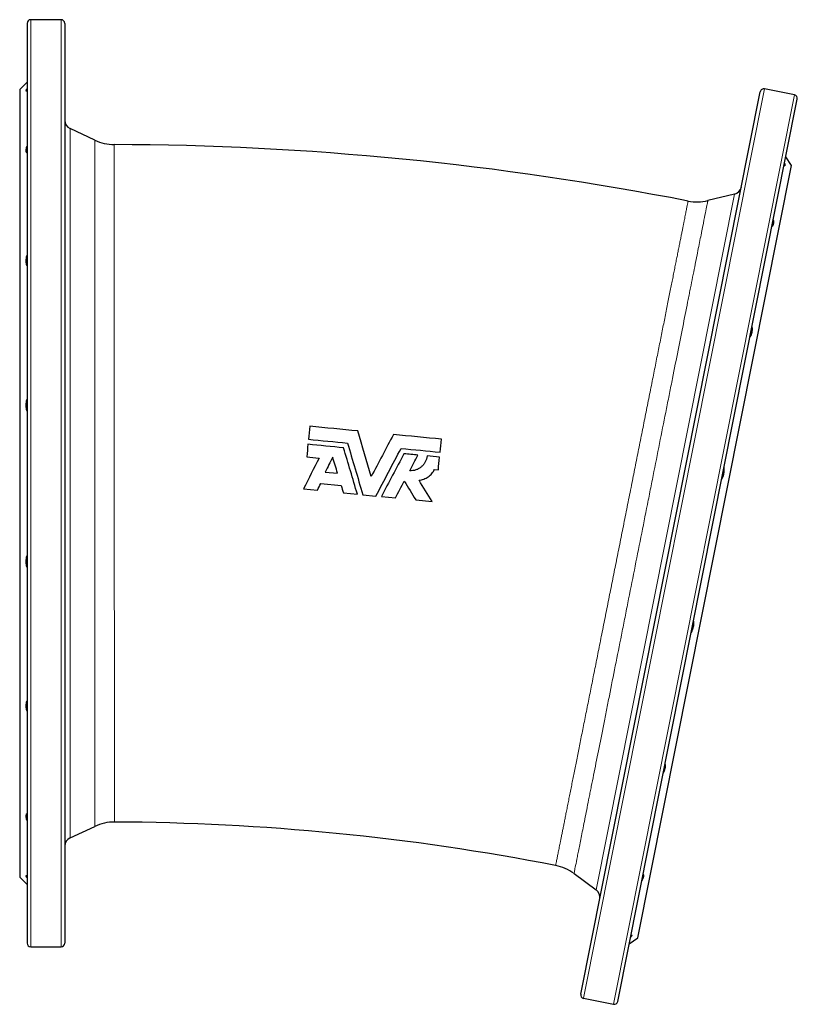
# Model space of a CAD drawing. Header units: millimetres. Extents: x -59 to 1005, y -244 to 874.
# Tile 3 of 4: x -59 to 364, y 319 to 855. Entities that reach past the tile are written whole.
import ezdxf

# ---------------------------------------------------------------- set-up
doc = ezdxf.new("R2010")
doc.units = ezdxf.units.MM

msp = doc.modelspace()

# ---------------------------------------------------------------- linework, layer by layer
at = {"color": 7, "linetype": 'Continuous', "lineweight": 25}
for p, q in [((-55.42, 853.29), (-55.42, 352.29)), ((-36.92, 855.29), (-53.42, 855.29)), ((-34.92, 853.29), (-34.92, 352.29)), ((-55.42, 821.29), (-59.42, 817.29)), ((-59.42, 817.29), (-59.42, 388.29)), ((246.01, 324.62), (343.75, 816)), ((362.29, 814.35), (346.1, 817.57)), ((266.12, 320.63), (363.86, 812)), ((-18.48, 789.63), (-32.03, 795.95)), ((-18.48, 789.63), (-18.48, 789.63)), ((360.76, 775.91), (357.61, 780.61)), ((277.06, 355.15), (360.76, 775.91)), ((329.73, 760.32), (315.21, 756.76)), ((106.9, 608.91), (113.61, 608.24)), ((166.43, 610.36), (168.48, 610.16)), ((104.5, 602.6), (115.61, 601.5)), ((95.1, 599.73), (102.69, 598.98)), ((116.77, 597.6), (124.42, 596.84)), ((127.36, 596.55), (134.5, 595.85)), ((137.45, 595.56), (145.09, 594.81)), ((156.19, 593.72), (165.05, 592.84)), ((-32.03, 409.64), (-18.52, 415.94)), ((-59.42, 388.29), (-55.42, 384.29)), ((242.34, 390.25), (254.37, 381.43)), ((272.36, 352.01), (277.06, 355.15)), ((-53.42, 350.29), (-36.92, 350.29)), ((247.58, 322.27), (263.77, 319.05))]:
    msp.add_line(p, q, dxfattribs=at)
at = {"color": 8, "linetype": 'Continuous', "lineweight": 18}
for p, q in [((-53.42, 855.29), (-53.42, 350.29)), ((-36.92, 855.29), (-36.92, 350.29)), ((247.58, 322.27), (346.1, 817.57)), ((263.77, 319.05), (362.29, 814.35)), ((-32.03, 795.95), (-32.03, 409.64)), ((254.37, 381.43), (329.73, 760.32))]:
    msp.add_line(p, q, dxfattribs=at)
at = {"color": 7, "linetype": 'Continuous', "lineweight": 25}
for centre, radius, start, end in [((-53.42, 853.29), 2, 90, 180), ((-36.92, 853.29), 2, 0, 90), ((345.71, 815.61), 2, 78.75, 168.75), ((361.9, 812.39), 2, 348.75, 78.75), ((-29.92, 800.48), 5, 180, 245), ((-7.92, 812.29), 25, 245.0001, 269.8262), ((-13, -865.21), 1652.5, 78.92383, 89.82617), ((328.54, 765.17), 5, 283.75, 348.75), ((309.27, 781.05), 25, 258.9238, 283.75), ((-7.95, 393.28), 25, 89.7699, 115), ((-13, -865.21), 1283.5, 78.97996, 89.77004), ((-29.92, 405.11), 5, 115, 180), ((227.56, 370.09), 25, 53.7501, 78.9801), ((251.41, 377.4), 5, 348.75, 53.75), ((-53.42, 352.29), 2, 180, 270), ((-36.92, 352.29), 2, 270, 0), ((247.97, 324.23), 2, 168.75, 258.75), ((264.16, 321.02), 2, 258.75, 348.75)]:
    msp.add_arc(centre, radius, start, end, dxfattribs=at)
for points, knots in [([(-55.42, 816.42), (-55.58, 816.37), (-55.71, 816.36), (-55.83, 816.41), (-55.86, 816.43), (-55.91, 816.5), (-55.92, 816.55), (-55.92, 816.72), (-55.88, 816.87), (-55.71, 817.24), (-55.58, 817.47), (-55.42, 817.72)], [0, 0, 0, 0, 0.25, 0.25, 0.375, 0.375, 0.5, 0.5, 0.75, 0.75, 1, 1, 1, 1]), ([(-55.42, 782.59), (-55.58, 782.76), (-55.71, 782.96), (-55.83, 783.33), (-55.86, 783.46), (-55.91, 783.74), (-55.92, 783.89), (-55.92, 784.37), (-55.88, 784.72), (-55.71, 785.47), (-55.58, 785.88), (-55.42, 786.3)], [0, 0, 0, 0, 0.25, 0.25, 0.375, 0.375, 0.5, 0.5, 0.75, 0.75, 1, 1, 1, 1]), ([(-7.99, 787.29), (-7.99, 787.29), (-7.99, 787.29), (-7.99, 787.29), (-7.99, 787.29)], [0, 0, 0, 0, 0.010151, 1, 1, 1, 1]), ([(356.92, 777.11), (356.97, 776.97), (357.02, 776.84), (357.1, 776.6), (357.13, 776.49), (357.2, 776.18), (357.21, 776.03), (357.18, 775.86), (357.16, 775.82), (357.1, 775.76), (357.07, 775.74), (356.93, 775.72), (356.81, 775.75), (356.66, 775.83)], [0, 0, 0, 0, 0.125, 0.125, 0.25, 0.25, 0.5, 0.5, 0.625, 0.625, 0.75, 0.75, 1, 1, 1, 1]), ([(350.79, 746.3), (350.86, 745.85), (350.91, 745.44), (350.92, 744.85), (350.92, 744.66), (350.89, 744.31), (350.85, 743.98), (350.77, 743.69), (350.67, 743.42), (350.62, 743.3), (350.42, 742.96), (350.25, 742.79), (350.06, 742.66)], [0, 0, 0, 0, 0.25, 0.25, 0.375, 0.375, 0.5, 0.625, 0.625, 0.75, 0.75, 1, 1, 1, 1]), ([(-55.42, 721.39), (-55.58, 721.75), (-55.71, 722.14), (-55.83, 722.77), (-55.86, 722.98), (-55.91, 723.43), (-55.92, 723.67), (-55.92, 724.38), (-55.88, 724.88), (-55.71, 725.89), (-55.58, 726.42), (-55.42, 726.95)], [0, 0, 0, 0, 0.25, 0.25, 0.375, 0.375, 0.5, 0.5, 0.75, 0.75, 1, 1, 1, 1]), ([(339.21, 688.08), (339.26, 687.54), (339.29, 687.01), (339.26, 686.23), (339.24, 685.97), (339.19, 685.47), (339.15, 685.23), (339.01, 684.54), (338.88, 684.1), (338.55, 683.3), (338.35, 682.95), (338.13, 682.63)], [0, 0, 0, 0, 0.25, 0.25, 0.375, 0.375, 0.5, 0.5, 0.75, 0.75, 1, 1, 1, 1]), ([(-55.42, 642.14), (-55.58, 642.63), (-55.71, 643.14), (-55.83, 643.94), (-55.86, 644.21), (-55.91, 644.76), (-55.92, 645.04), (-55.92, 645.88), (-55.88, 646.45), (-55.71, 647.57), (-55.58, 648.14), (-55.42, 648.69)], [0, 0, 0, 0, 0.25, 0.25, 0.375, 0.375, 0.5, 0.5, 0.75, 0.75, 1, 1, 1, 1]), ([(162.33, 617.66), (162.27, 617.09), (162.16, 616.53), (161.92, 615.72), (161.83, 615.45), (161.62, 614.93), (161.49, 614.67), (161.1, 613.91), (160.79, 613.43), (160.09, 612.54), (159.68, 612.13), (158.82, 611.39), (158.35, 611.06), (157.61, 610.64), (157.35, 610.51), (156.83, 610.27), (156.56, 610.17), (155.75, 609.9), (155.2, 609.77), (154.05, 609.62), (153.48, 609.6), (152.9, 609.63)], [0, 0, 0, 0, 0.125, 0.125, 0.1875, 0.1875, 0.25, 0.25, 0.375, 0.375, 0.5, 0.5, 0.625, 0.625, 0.6875, 0.6875, 0.75, 0.75, 0.875, 0.875, 1, 1, 1, 1]), ([(157.97, 604.46), (158.87, 604.56), (159.74, 604.77), (161, 605.24), (161.41, 605.43), (162.21, 605.85), (162.59, 606.08), (163.32, 606.59), (163.67, 606.87), (164.34, 607.47), (164.66, 607.8), (165.53, 608.81), (166.03, 609.56), (166.43, 610.36)], [0, 0, 0, 0, 0.25, 0.25, 0.375, 0.375, 0.5, 0.5, 0.625, 0.625, 0.75, 0.75, 1, 1, 1, 1]), ([(323.94, 611.33), (323.99, 610.76), (324.01, 610.18), (323.95, 609.04), (323.89, 608.48), (323.67, 607.38), (323.51, 606.84), (323.14, 605.83), (322.92, 605.35), (322.66, 604.9)], [0, 0, 0, 0, 0.25, 0.25, 0.5, 0.5, 0.75, 0.75, 1, 1, 1, 1]), ([(-55.42, 556.89), (-55.58, 557.45), (-55.71, 558), (-55.83, 558.85), (-55.86, 559.13), (-55.91, 559.7), (-55.92, 559.98), (-55.92, 560.82), (-55.88, 561.37), (-55.71, 562.44), (-55.58, 562.96), (-55.42, 563.45)], [0, 0, 0, 0, 0.25, 0.25, 0.375, 0.375, 0.5, 0.5, 0.75, 0.75, 1, 1, 1, 1]), ([(307.31, 527.72), (307.34, 527.47), (307.36, 527.21), (307.39, 526.68), (307.39, 526.41), (307.36, 525.6), (307.29, 525.06), (307.07, 523.96), (306.92, 523.4), (306.53, 522.33), (306.3, 521.8), (306.03, 521.29)], [0, 0, 0, 0, 0.125, 0.125, 0.25, 0.25, 0.5, 0.5, 0.75, 0.75, 1, 1, 1, 1]), ([(-55.42, 478.64), (-55.58, 479.17), (-55.71, 479.68), (-55.83, 480.45), (-55.86, 480.7), (-55.91, 481.19), (-55.92, 481.44), (-55.92, 482.15), (-55.88, 482.6), (-55.71, 483.44), (-55.58, 483.84), (-55.42, 484.19)], [0, 0, 0, 0, 0.25, 0.25, 0.375, 0.375, 0.5, 0.5, 0.75, 0.75, 1, 1, 1, 1]), ([(291.85, 449.99), (291.94, 449.61), (291.99, 449.21), (291.99, 448.56), (291.98, 448.34), (291.93, 447.89), (291.9, 447.66), (291.76, 446.96), (291.62, 446.49), (291.25, 445.51), (291.03, 445.02), (290.77, 444.54)], [0, 0, 0, 0, 0.25, 0.25, 0.375, 0.375, 0.5, 0.5, 0.75, 0.75, 1, 1, 1, 1]), ([(-55.42, 419.28), (-55.58, 419.71), (-55.71, 420.11), (-55.83, 420.67), (-55.86, 420.85), (-55.91, 421.2), (-55.92, 421.37), (-55.92, 421.85), (-55.88, 422.13), (-55.71, 422.62), (-55.58, 422.83), (-55.42, 422.99)], [0, 0, 0, 0, 0.25, 0.25, 0.375, 0.375, 0.5, 0.5, 0.75, 0.75, 1, 1, 1, 1]), ([(-55.42, 387.87), (-55.58, 388.12), (-55.71, 388.34), (-55.83, 388.62), (-55.86, 388.71), (-55.91, 388.86), (-55.92, 388.93), (-55.92, 389.09), (-55.88, 389.16), (-55.71, 389.23), (-55.58, 389.22), (-55.42, 389.17)], [0, 0, 0, 0, 0.25, 0.25, 0.375, 0.375, 0.5, 0.5, 0.75, 0.75, 1, 1, 1, 1]), ([(279.91, 389.97), (279.97, 389.87), (280.03, 389.76), (280.11, 389.54), (280.14, 389.42), (280.19, 389.04), (280.18, 388.75), (280.09, 388.29), (280.04, 388.12), (279.93, 387.78), (279.86, 387.61), (279.71, 387.26), (279.62, 387.08), (279.42, 386.71), (279.31, 386.52), (279.19, 386.33)], [0, 0, 0, 0, 0.125, 0.125, 0.25, 0.25, 0.5, 0.5, 0.625, 0.625, 0.75, 0.75, 0.875, 0.875, 1, 1, 1, 1]), ([(273.31, 356.79), (273.39, 356.8), (273.47, 356.8), (273.59, 356.78), (273.64, 356.77), (273.76, 356.7), (273.79, 356.62), (273.75, 356.46), (273.73, 356.39), (273.66, 356.25), (273.61, 356.18), (273.49, 356.01), (273.42, 355.92), (273.26, 355.73), (273.16, 355.62), (273.06, 355.51)], [0, 0, 0, 0, 0.125, 0.125, 0.25, 0.25, 0.5, 0.5, 0.625, 0.625, 0.75, 0.75, 0.875, 0.875, 1, 1, 1, 1])]:
    msp.add_open_spline(points, degree=3, knots=knots, dxfattribs=at)
at = {"color": 8, "linetype": 'Continuous', "lineweight": 18}
for points, knots in [([(-18.52, 415.94), (-18.52, 415.95), (-18.52, 415.98), (-18.52, 416.16), (-18.52, 416.45), (-18.52, 416.87), (-18.52, 417.4), (-18.52, 418.06), (-18.52, 418.84), (-18.52, 419.75), (-18.52, 420.77), (-18.52, 421.94), (-18.52, 423.27), (-18.52, 424.78), (-18.52, 426.41), (-18.52, 428.19), (-18.52, 430.1), (-18.52, 432.14), (-18.52, 434.3), (-18.52, 436.64), (-18.52, 439.15), (-18.52, 441.85), (-18.52, 444.67), (-18.51, 447.59), (-18.51, 450.57), (-18.51, 453.63), (-18.51, 456.8), (-18.51, 460.08), (-18.51, 463.46), (-18.51, 466.96), (-18.51, 470.56), (-18.51, 474.32), (-18.51, 478.25), (-18.51, 482.35), (-18.51, 486.56), (-18.51, 490.79), (-18.51, 495.04), (-18.51, 499.3), (-18.51, 503.64), (-18.51, 508.05), (-18.51, 512.54), (-18.51, 517.1), (-18.51, 521.72), (-18.51, 526.48), (-18.5, 531.39), (-18.5, 536.44), (-18.5, 541.54), (-18.5, 546.61), (-18.5, 551.65), (-18.5, 556.63), (-18.5, 561.66), (-18.5, 566.71), (-18.5, 571.79), (-18.5, 576.89), (-18.5, 582.02), (-18.5, 587.25), (-18.5, 592.58), (-18.5, 598), (-18.5, 603.43), (-18.5, 608.77), (-18.5, 614.02), (-18.5, 619.17), (-18.5, 624.31), (-18.49, 629.43), (-18.49, 634.53), (-18.49, 639.61), (-18.49, 644.66), (-18.49, 649.76), (-18.49, 654.91), (-18.49, 660.11), (-18.49, 665.25), (-18.49, 670.26), (-18.49, 675.13), (-18.49, 679.87), (-18.49, 684.54), (-18.49, 689.15), (-18.49, 693.7), (-18.49, 698.18), (-18.49, 702.58), (-18.49, 706.98), (-18.49, 711.38), (-18.49, 715.75), (-18.49, 720.03), (-18.49, 724.14), (-18.49, 728.08), (-18.49, 731.87), (-18.49, 735.55), (-18.48, 739.14), (-18.48, 742.61), (-18.48, 745.99), (-18.48, 749.25), (-18.48, 752.46), (-18.48, 755.59), (-18.48, 758.65), (-18.48, 761.58), (-18.48, 764.33), (-18.48, 766.91), (-18.48, 769.32), (-18.48, 771.59), (-18.48, 773.75), (-18.48, 775.76), (-18.48, 777.65), (-18.48, 779.41), (-18.48, 781.05), (-18.48, 782.58), (-18.48, 783.99), (-18.48, 785.24), (-18.48, 786.26), (-18.48, 787.1), (-18.48, 787.77), (-18.48, 788.34), (-18.48, 788.81), (-18.48, 789.17), (-18.48, 789.43), (-18.48, 789.6), (-18.48, 789.62), (-18.48, 789.63)], [0, 0, 0, 0, 0.008013, 0.016029, 0.024047, 0.032064, 0.040077, 0.04822, 0.056368, 0.064516, 0.072664, 0.080807, 0.089604, 0.098404, 0.107204, 0.116001, 0.124797, 0.133598, 0.142398, 0.151194, 0.160443, 0.169696, 0.178949, 0.188199, 0.196995, 0.205795, 0.214596, 0.223392, 0.232189, 0.240989, 0.249789, 0.258586, 0.267835, 0.277088, 0.286341, 0.29559, 0.304387, 0.313187, 0.321987, 0.330784, 0.339581, 0.348381, 0.357181, 0.365978, 0.375227, 0.38448, 0.393734, 0.402983, 0.41178, 0.42058, 0.42938, 0.438177, 0.446974, 0.455774, 0.464574, 0.473371, 0.48262, 0.491873, 0.501126, 0.510375, 0.519172, 0.527973, 0.536773, 0.54557, 0.554366, 0.563167, 0.571967, 0.580764, 0.590013, 0.599266, 0.608519, 0.617768, 0.626565, 0.635365, 0.644166, 0.652962, 0.661759, 0.670559, 0.67936, 0.688156, 0.697406, 0.706659, 0.715912, 0.725161, 0.733958, 0.742758, 0.751558, 0.760355, 0.769151, 0.777952, 0.786752, 0.795549, 0.804798, 0.814051, 0.823304, 0.832553, 0.84135, 0.85015, 0.85895, 0.867746, 0.876543, 0.885343, 0.894143, 0.90294, 0.912189, 0.921442, 0.930695, 0.939944, 0.947422, 0.954901, 0.962381, 0.969858, 0.977402, 0.984949, 0.992496, 1, 1, 1, 1]), ([(-7.99, 787.29), (-7.99, 787.28), (-7.99, 787.26), (-7.99, 787.1), (-7.99, 786.85), (-7.99, 786.49), (-7.99, 786.03), (-7.99, 785.46), (-7.99, 784.79), (-7.99, 783.98), (-7.99, 783), (-7.99, 781.84), (-7.99, 780.54), (-7.99, 779.1), (-7.99, 777.53), (-7.99, 775.83), (-7.99, 773.99), (-7.99, 771.99), (-7.99, 769.82), (-7.99, 767.47), (-7.98, 764.98), (-7.98, 762.4), (-7.98, 759.73), (-7.98, 756.99), (-7.98, 754.13), (-7.98, 751.15), (-7.98, 748.06), (-7.98, 744.86), (-7.98, 741.56), (-7.98, 738.08), (-7.98, 734.44), (-7.97, 730.63), (-7.97, 726.71), (-7.97, 722.75), (-7.97, 718.76), (-7.97, 714.75), (-7.97, 710.65), (-7.97, 706.47), (-7.97, 702.22), (-7.96, 697.88), (-7.96, 693.47), (-7.96, 688.92), (-7.96, 684.22), (-7.96, 679.38), (-7.96, 674.47), (-7.96, 669.58), (-7.95, 664.71), (-7.95, 659.89), (-7.95, 655.01), (-7.95, 650.1), (-7.95, 645.16), (-7.95, 640.18), (-7.94, 635.17), (-7.94, 630.05), (-7.94, 624.82), (-7.94, 619.49), (-7.94, 614.14), (-7.93, 608.87), (-7.93, 603.69), (-7.93, 598.59), (-7.93, 593.49), (-7.93, 588.4), (-7.92, 583.32), (-7.92, 578.26), (-7.92, 573.21), (-7.92, 568.1), (-7.92, 562.94), (-7.91, 557.72), (-7.91, 552.54), (-7.91, 547.48), (-7.91, 542.56), (-7.91, 537.76), (-7.9, 533.01), (-7.9, 528.32), (-7.9, 523.68), (-7.9, 519.1), (-7.9, 514.59), (-7.9, 510.07), (-7.89, 505.55), (-7.89, 501.03), (-7.89, 496.6), (-7.89, 492.33), (-7.89, 488.22), (-7.88, 484.27), (-7.88, 480.4), (-7.88, 476.63), (-7.88, 472.96), (-7.88, 469.38), (-7.88, 465.91), (-7.87, 462.49), (-7.87, 459.12), (-7.87, 455.81), (-7.87, 452.63), (-7.87, 449.63), (-7.87, 446.8), (-7.87, 444.13), (-7.86, 441.59), (-7.86, 439.17), (-7.86, 436.87), (-7.86, 434.7), (-7.86, 432.66), (-7.86, 430.72), (-7.86, 428.88), (-7.86, 427.16), (-7.86, 425.59), (-7.86, 424.23), (-7.86, 423.07), (-7.86, 422.07), (-7.85, 421.19), (-7.85, 420.42), (-7.85, 419.77), (-7.85, 419.23), (-7.85, 418.81), (-7.85, 418.51), (-7.85, 418.32), (-7.85, 418.29), (-7.85, 418.28)], [0, 0, 0, 0, 0.007438, 0.014917, 0.022397, 0.029874, 0.037419, 0.044965, 0.052512, 0.060056, 0.068853, 0.077653, 0.086453, 0.09525, 0.104047, 0.112847, 0.121647, 0.130444, 0.139693, 0.148946, 0.158199, 0.167448, 0.176245, 0.185045, 0.193845, 0.202642, 0.211439, 0.220239, 0.229039, 0.237836, 0.247085, 0.256338, 0.265591, 0.27484, 0.283637, 0.292437, 0.301238, 0.310034, 0.318831, 0.327631, 0.336432, 0.345228, 0.354478, 0.363731, 0.372984, 0.382233, 0.39103, 0.39983, 0.40863, 0.417427, 0.426224, 0.435024, 0.443825, 0.452621, 0.461871, 0.471124, 0.480377, 0.489626, 0.498423, 0.507223, 0.516023, 0.52482, 0.533617, 0.542417, 0.551218, 0.560014, 0.569264, 0.578517, 0.58777, 0.597019, 0.605816, 0.614616, 0.623416, 0.632213, 0.64101, 0.64981, 0.65861, 0.667407, 0.676656, 0.685909, 0.695162, 0.704411, 0.713208, 0.722008, 0.730808, 0.739605, 0.748402, 0.757202, 0.766002, 0.774798, 0.784048, 0.793301, 0.802554, 0.811803, 0.820599, 0.829399, 0.838199, 0.846996, 0.855793, 0.864593, 0.873393, 0.88219, 0.891439, 0.900692, 0.909944, 0.919193, 0.927206, 0.935223, 0.943241, 0.951257, 0.95927, 0.967413, 0.975561, 0.983709, 0.991857, 1, 1, 1, 1]), ([(232.34, 394.63), (232.34, 394.63), (232.34, 394.61), (232.35, 394.69), (232.4, 394.91), (232.47, 395.3), (232.58, 395.85), (232.72, 396.55), (232.89, 397.4), (233.09, 398.41), (233.31, 399.51), (233.55, 400.68), (233.79, 401.89), (234.05, 403.2), (234.33, 404.63), (234.65, 406.21), (235, 407.97), (235.39, 409.92), (235.8, 412), (236.24, 414.2), (236.71, 416.53), (237.19, 418.97), (237.71, 421.54), (238.25, 424.27), (238.83, 427.17), (239.44, 430.24), (240.08, 433.44), (240.73, 436.7), (241.39, 440.01), (242.06, 443.38), (242.75, 446.85), (243.46, 450.41), (244.19, 454.07), (244.94, 457.82), (245.71, 461.67), (246.5, 465.66), (247.33, 469.82), (248.19, 474.13), (249.07, 478.53), (249.95, 482.93), (250.83, 487.34), (251.7, 491.74), (252.59, 496.2), (253.49, 500.73), (254.41, 505.31), (255.33, 509.95), (256.27, 514.63), (257.23, 519.45), (258.21, 524.39), (259.22, 529.45), (260.24, 534.56), (261.24, 539.61), (262.24, 544.61), (263.23, 549.55), (264.21, 554.51), (265.21, 559.49), (266.2, 564.47), (267.2, 569.47), (268.19, 574.47), (269.21, 579.56), (270.24, 584.73), (271.28, 589.98), (272.33, 595.21), (273.35, 600.35), (274.35, 605.38), (275.33, 610.3), (276.31, 615.19), (277.28, 620.06), (278.24, 624.89), (279.19, 629.68), (280.14, 634.43), (281.1, 639.22), (282.05, 644.04), (283.02, 648.88), (283.97, 653.65), (284.89, 658.29), (285.79, 662.78), (286.66, 667.13), (287.51, 671.41), (288.35, 675.61), (289.17, 679.74), (289.98, 683.79), (290.77, 687.76), (291.55, 691.71), (292.33, 695.63), (293.11, 699.51), (293.86, 703.29), (294.58, 706.9), (295.27, 710.35), (295.92, 713.63), (296.56, 716.82), (297.17, 719.89), (297.76, 722.85), (298.33, 725.7), (298.87, 728.44), (299.4, 731.1), (299.92, 733.68), (300.41, 736.17), (300.88, 738.53), (301.32, 740.71), (301.72, 742.72), (302.09, 744.58), (302.43, 746.3), (302.75, 747.89), (303.04, 749.35), (303.3, 750.68), (303.54, 751.88), (303.75, 752.96), (303.94, 753.91), (304.11, 754.73), (304.24, 755.39), (304.33, 755.86), (304.4, 756.17), (304.43, 756.37), (304.46, 756.49), (304.46, 756.5), (304.46, 756.51)], [0, 0, 0, 0, 0.00004, 0.009382, 0.018729, 0.028075, 0.037417, 0.04676, 0.056106, 0.065452, 0.074795, 0.082705, 0.090618, 0.098533, 0.106447, 0.114357, 0.123153, 0.131952, 0.140752, 0.149548, 0.158344, 0.167143, 0.175942, 0.184738, 0.193987, 0.203239, 0.212491, 0.221739, 0.230535, 0.239335, 0.248134, 0.25693, 0.265726, 0.274526, 0.283325, 0.292121, 0.30137, 0.310622, 0.319874, 0.329123, 0.337919, 0.346718, 0.355518, 0.364314, 0.37311, 0.381909, 0.390709, 0.399505, 0.408753, 0.418006, 0.427258, 0.436507, 0.445303, 0.454102, 0.462902, 0.471698, 0.480494, 0.489294, 0.498093, 0.506889, 0.516138, 0.52539, 0.534643, 0.543891, 0.552687, 0.561487, 0.570286, 0.579082, 0.587879, 0.596678, 0.605478, 0.614274, 0.623522, 0.632775, 0.642027, 0.651276, 0.660072, 0.668871, 0.677671, 0.686467, 0.695263, 0.704062, 0.712862, 0.721658, 0.730907, 0.740159, 0.749411, 0.75866, 0.767456, 0.776255, 0.785055, 0.793851, 0.802647, 0.811446, 0.820246, 0.829042, 0.83829, 0.847543, 0.856795, 0.866043, 0.874839, 0.883639, 0.892438, 0.901234, 0.91003, 0.91883, 0.927629, 0.936425, 0.945674, 0.954926, 0.964178, 0.973427, 0.980064, 0.986702, 0.993351, 1, 1, 1, 1]), ([(315.21, 756.76), (315.21, 756.76), (315.19, 756.69), (315.15, 756.46), (315.13, 756.37), (315.09, 756.15), (315.06, 756.01), (314.91, 755.27), (314.73, 754.38), (314.27, 752.04), (313.98, 750.58), (313.29, 747.11), (312.89, 745.09), (312.31, 742.2), (312.19, 741.6), (311.95, 740.38), (311.82, 739.75), (311.44, 737.81), (311.17, 736.45), (310.33, 732.2), (309.1, 726.05), (307.69, 718.93), (306.55, 713.22), (306.16, 711.25), (305.56, 708.21), (305.35, 707.18), (304.94, 705.1), (304.73, 704.04), (303.67, 698.71), (302.78, 694.26), (300.94, 685.02), (299.99, 680.22), (298.01, 670.28), (296.99, 665.14), (295.67, 658.48), (295.4, 657.13), (294.86, 654.43), (294.59, 653.07), (293.78, 648.99), (293.23, 646.24), (291.58, 637.94), (290.47, 632.32), (288.19, 620.89), (287.04, 615.09), (285.28, 606.26), (284.69, 603.29), (283.8, 598.8), (283.5, 597.3), (282.91, 594.3), (282.61, 592.81), (281.12, 585.32), (279.93, 579.34), (277.56, 567.4), (276.37, 561.44), (274.01, 549.53), (272.83, 543.59), (271.35, 536.17), (271.06, 534.69), (270.47, 531.75), (270.18, 530.28), (269.31, 525.91), (268.74, 523.02), (267.03, 514.43), (265.91, 508.81), (263.72, 497.79), (262.64, 492.38), (261.33, 485.75), (261.06, 484.43), (260.54, 481.8), (260.28, 480.5), (259.51, 476.61), (259, 474.06), (257.52, 466.57), (256.56, 461.77), (254.73, 452.55), (253.85, 448.13), (252.59, 441.78), (252.17, 439.71), (251.57, 436.68), (251.37, 435.68), (250.98, 433.71), (250.79, 432.73), (249.84, 427.94), (249.13, 424.37), (247.81, 417.74), (247.2, 414.67), (246.08, 409.04), (245.57, 406.48), (245, 403.6), (244.89, 403.04), (244.67, 401.96), (244.57, 401.43), (244.26, 399.91), (244.08, 398.97), (243.56, 396.36), (243.27, 394.92), (242.81, 392.6), (242.64, 391.72), (242.4, 390.55), (242.34, 390.25), (242.34, 390.25)], [0, 0, 0, 0, 0.015625, 0.015625, 0.023437, 0.023437, 0.03125, 0.03125, 0.0625, 0.0625, 0.09375, 0.09375, 0.125, 0.125, 0.132812, 0.132812, 0.140625, 0.140625, 0.15625, 0.15625, 0.1875, 0.21875, 0.21875, 0.234375, 0.234375, 0.242187, 0.242187, 0.25, 0.25, 0.28125, 0.28125, 0.3125, 0.3125, 0.34375, 0.34375, 0.351562, 0.351562, 0.359375, 0.359375, 0.375, 0.375, 0.40625, 0.40625, 0.4375, 0.4375, 0.453125, 0.453125, 0.460937, 0.460937, 0.46875, 0.46875, 0.5, 0.5, 0.53125, 0.53125, 0.5625, 0.5625, 0.570312, 0.570312, 0.578125, 0.578125, 0.59375, 0.59375, 0.625, 0.625, 0.65625, 0.65625, 0.664062, 0.664062, 0.671875, 0.671875, 0.6875, 0.6875, 0.71875, 0.71875, 0.75, 0.75, 0.765625, 0.765625, 0.773437, 0.773437, 0.78125, 0.78125, 0.8125, 0.8125, 0.84375, 0.84375, 0.875, 0.875, 0.882812, 0.882812, 0.890625, 0.890625, 0.90625, 0.90625, 0.9375, 0.9375, 0.96875, 0.96875, 1, 1, 1, 1])]:
    msp.add_open_spline(points, degree=3, knots=knots, dxfattribs=at)
at = {"color": 7, "linetype": 'Continuous', "lineweight": 25}
for points in [[(98.47, 633.85), (98.23, 631.5), (98, 629.14), (97.77, 626.77)], [(124.57, 631.28), (115.87, 632.14), (107.17, 632.99), (98.47, 633.85)], [(131.94, 606.44), (129.47, 614.78), (127.01, 623.06), (124.57, 631.28)], [(144.02, 629.37), (140.02, 621.78), (135.99, 614.13), (131.94, 606.44)], [(170.12, 626.79), (161.42, 627.65), (152.72, 628.51), (144.02, 629.37)], [(97.5, 624.04), (97.28, 621.77), (97.05, 619.5), (96.83, 617.22)], [(116.91, 622.13), (110.44, 622.77), (103.97, 623.4), (97.5, 624.04)], [(97.77, 626.77), (104.85, 626.07), (111.93, 625.38), (119.02, 624.68)], [(124.42, 596.84), (121.9, 605.31), (119.4, 613.73), (116.91, 622.13)], [(119.02, 624.68), (121.79, 615.35), (124.57, 605.97), (127.36, 596.55)], [(169.42, 619.71), (169.65, 622.08), (169.89, 624.44), (170.12, 626.79)], [(96.83, 617.22), (99.06, 617), (101.3, 616.78), (103.54, 616.56)], [(110.99, 617.08), (109.63, 614.36), (108.26, 611.63), (106.9, 608.91)], [(113.61, 608.24), (112.74, 611.19), (111.86, 614.14), (110.99, 617.08)], [(134.5, 595.85), (139.08, 604.55), (143.64, 613.2), (148.17, 621.81)], [(149.74, 618.9), (145.66, 611.15), (141.56, 603.37), (137.45, 595.56)], [(148.17, 621.81), (155.26, 621.11), (162.34, 620.41), (169.42, 619.71)], [(157.38, 618.14), (154.84, 618.39), (152.29, 618.65), (149.74, 618.9)], [(152.9, 609.63), (154.4, 612.48), (155.89, 615.31), (157.38, 618.14)], [(169.15, 616.98), (166.88, 617.21), (164.6, 617.43), (162.33, 617.66)], [(168.48, 610.16), (168.7, 612.44), (168.93, 614.72), (169.15, 616.98)], [(103.54, 616.56), (100.73, 610.96), (97.92, 605.35), (95.1, 599.73)], [(102.69, 598.98), (103.29, 600.19), (103.9, 601.39), (104.5, 602.6)], [(115.61, 601.5), (116, 600.2), (116.38, 598.9), (116.77, 597.6)], [(145.09, 594.81), (146.7, 597.87), (148.32, 600.93), (149.93, 603.98)], [(149.93, 603.98), (152.01, 600.56), (154.1, 597.14), (156.19, 593.72)], [(165.05, 592.84), (162.69, 596.72), (160.33, 600.59), (157.97, 604.46)]]:
    msp.add_open_spline(points, degree=3, dxfattribs=at)

doc.saveas('drawing.dxf')
